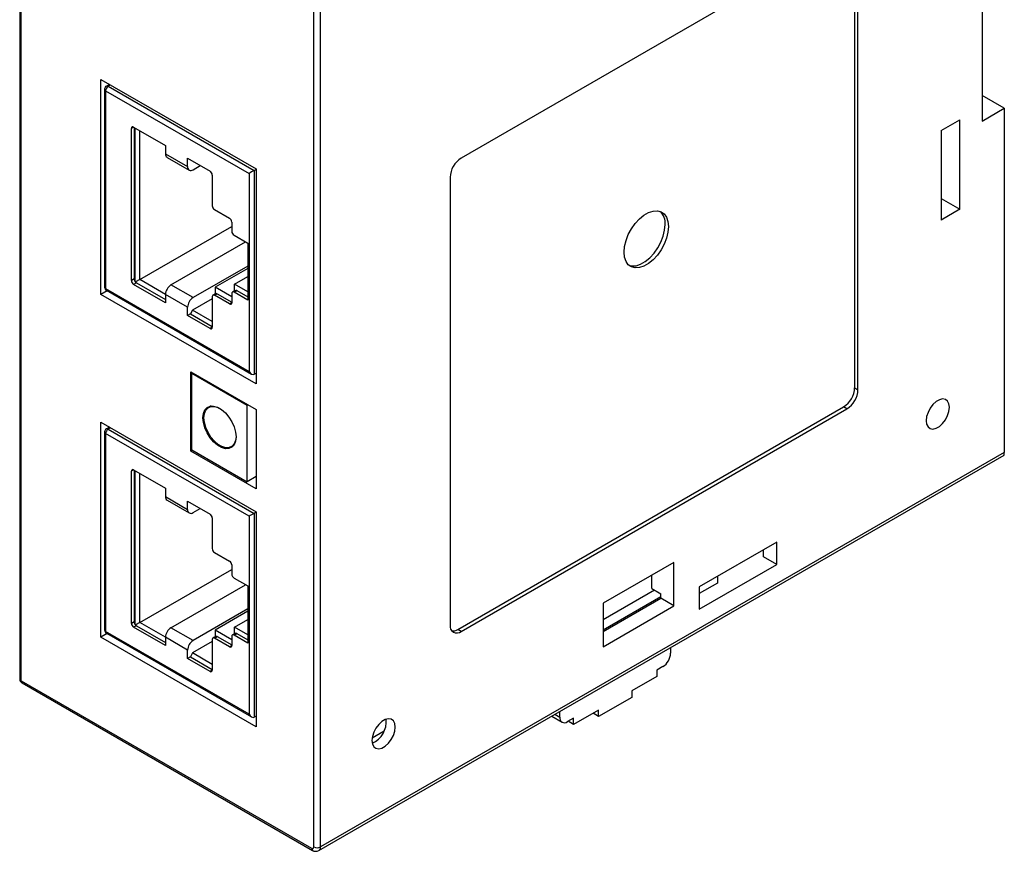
# Model space of a CAD drawing. Header units: millimetres. Extents: x 0 to 559, y 0 to 432.
# Tile 3 of 5: x 343 to 406, y 251 to 304. Entities that reach past the tile are written whole.
import ezdxf

# ---------------------------------------------------------------- set-up
doc = ezdxf.new("R2010")
doc.units = ezdxf.units.MM
doc.header["$LTSCALE"] = 2

msp = doc.modelspace()

# ---------------------------------------------------------------- linework, layer by layer
for p, q in [((343.344, 334.661), (343.344, 261.662)), ((343.432, 261.54), (343.432, 334.538)), ((404.738, 326.003), (404.738, 297.261)), ((362.1, 250.926), (362.1, 323.762)), ((362.524, 250.926), (362.524, 323.762)), ((396.112, 309.102), (371.504, 294.896)), ((396.607, 280.237), (396.607, 308.816)), ((396.819, 280.115), (396.819, 308.693)), ((348.523, 286.2), (348.523, 299.918)), ((348.523, 299.918), (358.423, 294.203)), ((349.068, 299.603), (348.875, 299.492)), ((348.76, 299.293), (348.76, 286.661)), ((348.827, 299.199), (357.977, 293.917)), ((348.827, 299.199), (348.827, 286.567)), ((348.99, 299.481), (349.135, 299.564)), ((348.99, 299.481), (358.303, 294.105)), ((406.152, 298.078), (404.738, 298.894)), ((404.738, 297.261), (406.152, 298.078)), ((406.152, 298.078), (406.152, 276.113)), ((402.122, 296.649), (403.324, 297.343)), ((403.324, 291.627), (403.324, 297.343)), ((350.609, 296.876), (350.468, 296.794)), ((350.468, 287.078), (350.468, 296.794)), ((350.609, 296.876), (352.639, 295.705)), ((350.645, 296.856), (350.645, 287.18)), ((350.715, 286.997), (350.715, 296.815)), ((350.998, 287.139), (350.998, 296.652)), ((402.122, 296.649), (402.122, 290.933)), ((352.639, 295.705), (352.639, 295.174)), ((352.639, 295.174), (354.053, 294.357)), ((352.742, 294.945), (354.156, 294.129)), ((354.053, 294.888), (355.488, 294.06)), ((354.053, 294.357), (354.053, 294.888)), ((354.406, 294.153), (354.866, 294.419)), ((358.303, 294.105), (358.423, 294.174)), ((358.303, 294.105), (358.303, 281.097)), ((358.423, 294.203), (358.423, 280.485)), ((355.63, 293.815), (355.63, 291.855)), ((357.977, 293.917), (357.977, 281.285)), ((370.797, 293.672), (370.797, 265.093)), ((402.122, 292.321), (403.324, 291.627)), ((355.771, 291.61), (356.733, 291.055)), ((403.324, 291.627), (402.122, 290.933)), ((356.874, 290.81), (356.874, 290.222)), ((350.998, 287.139), (356.874, 290.531)), ((352.992, 286.804), (357.752, 289.552)), ((357.016, 289.977), (357.892, 289.471)), ((357.892, 289.471), (357.892, 285.829)), ((357.892, 288), (354.406, 285.988)), ((357.892, 287.854), (355.806, 286.649)), ((350.645, 287.18), (350.468, 287.078)), ((350.998, 287.139), (350.74, 286.99)), ((352.639, 286.192), (350.998, 287.139)), ((357.051, 286.845), (357.892, 287.331)), ((348.926, 286.432), (348.523, 286.2)), ((348.827, 286.567), (357.977, 281.285)), ((348.875, 286.462), (358.14, 281.113)), ((350.786, 286.935), (350.609, 286.833)), ((352.639, 285.661), (350.609, 286.833)), ((350.786, 286.935), (352.639, 285.865)), ((354.406, 285.988), (352.992, 286.804)), ((355.806, 286.649), (355.806, 286.227)), ((356.874, 286.033), (355.806, 286.649)), ((357.051, 286.423), (356.916, 286.345)), ((357.016, 286.335), (357.192, 286.437)), ((357.051, 286.423), (357.051, 286.845)), ((357.892, 286.36), (357.051, 286.845)), ((357.192, 286.437), (357.892, 286.033)), ((358.423, 280.485), (348.523, 286.2)), ((352.639, 286.192), (352.639, 285.661)), ((354.053, 285.375), (352.639, 286.192)), ((355.63, 285.918), (354.371, 285.192)), ((355.63, 286.057), (355.63, 284.098)), ((355.806, 286.227), (355.671, 286.149)), ((355.771, 286.139), (355.948, 286.241)), ((356.733, 285.584), (355.771, 286.139)), ((355.948, 286.241), (356.874, 285.706)), ((356.874, 286.254), (356.874, 285.666)), ((357.892, 285.829), (357.016, 286.335)), ((354.053, 284.845), (354.053, 285.375)), ((354.371, 285.192), (354.23, 284.947)), ((355.63, 284.465), (354.371, 285.192)), ((356.874, 285.666), (356.733, 285.584)), ((354.23, 284.947), (354.053, 284.845)), ((355.488, 284.016), (354.053, 284.845)), ((354.23, 284.947), (355.63, 284.139)), ((355.63, 284.098), (355.488, 284.016)), ((354.251, 276.198), (354.251, 281.26)), ((354.251, 281.26), (358.423, 278.852)), ((354.322, 281.179), (354.357, 281.199)), ((354.322, 276.279), (354.322, 281.179)), ((354.322, 281.179), (357.857, 279.137)), ((358.303, 281.097), (358.423, 281.167)), ((396.607, 280.237), (396.819, 280.115)), ((355.556, 279.075), (355.4, 278.985)), ((357.857, 279.137), (357.892, 279.158)), ((357.857, 274.238), (357.857, 279.137)), ((371.292, 264.807), (395.899, 279.012)), ((371.504, 264.684), (396.112, 278.89)), ((396.112, 278.89), (395.899, 279.012)), ((358.423, 278.852), (358.423, 273.789)), ((348.523, 264.316), (348.523, 278.034)), ((348.523, 278.034), (358.423, 272.319)), ((349.068, 277.72), (348.875, 277.609)), ((349.135, 277.681), (348.99, 277.597)), ((348.76, 277.41), (348.76, 264.778)), ((357.977, 272.034), (348.827, 277.316)), ((348.827, 277.316), (348.827, 264.684)), ((348.99, 277.597), (358.303, 272.221)), ((356.85, 276.473), (357.006, 276.563)), ((354.357, 276.259), (354.251, 276.198)), ((358.423, 273.789), (354.251, 276.198)), ((354.322, 276.279), (357.857, 274.238)), ((362.42, 250.697), (406.152, 275.943)), ((406.152, 276.113), (362.524, 250.926)), ((406.152, 275.943), (406.152, 276.113)), ((350.609, 274.993), (350.468, 274.911)), ((350.468, 265.194), (350.468, 274.911)), ((350.609, 274.993), (352.639, 273.821)), ((350.645, 274.972), (350.645, 265.296)), ((350.715, 265.114), (350.715, 274.932)), ((350.998, 265.256), (350.998, 274.768)), ((358.423, 274.565), (357.857, 274.238)), ((352.639, 273.821), (352.639, 273.291)), ((352.639, 273.291), (354.053, 272.474)), ((352.742, 273.062), (354.156, 272.245)), ((354.053, 273.005), (355.488, 272.176)), ((354.053, 272.474), (354.053, 273.005)), ((354.406, 272.27), (354.866, 272.535)), ((357.977, 272.034), (357.977, 259.402)), ((358.423, 272.291), (358.303, 272.221)), ((358.303, 272.221), (358.303, 259.214)), ((358.423, 272.319), (358.423, 258.602)), ((355.63, 271.931), (355.63, 269.972)), ((391.643, 270.39), (386.693, 267.533)), ((391.643, 268.961), (391.643, 270.39)), ((355.771, 269.727), (356.733, 269.171)), ((390.794, 269.451), (390.794, 269.9)), ((391.643, 268.961), (390.794, 269.451)), ((356.874, 268.927), (356.874, 268.339)), ((385.081, 269.092), (380.555, 266.48)), ((385.081, 266.316), (385.081, 269.092)), ((386.693, 266.104), (391.643, 268.961)), ((350.998, 265.256), (356.874, 268.648)), ((383.666, 267.418), (383.666, 268.276)), ((387.856, 268.204), (387.856, 267.775)), ((352.992, 264.921), (357.752, 267.669)), ((357.016, 268.094), (357.892, 267.588)), ((357.892, 267.588), (357.892, 263.946)), ((387.856, 267.775), (386.693, 267.104)), ((383.843, 267.316), (380.555, 265.418)), ((383.666, 267.418), (384.232, 267.092)), ((384.232, 266.806), (384.232, 267.092)), ((386.693, 267.533), (386.693, 266.104)), ((380.555, 264.785), (384.232, 266.908)), ((380.555, 264.683), (384.232, 266.806)), ((380.555, 266.48), (380.555, 263.704)), ((380.555, 263.704), (385.081, 266.316)), ((385.081, 266.316), (384.232, 266.806)), ((357.892, 266.117), (354.406, 264.105)), ((357.892, 265.97), (355.806, 264.766)), ((350.645, 265.296), (350.468, 265.194)), ((350.998, 265.256), (350.74, 265.107)), ((352.639, 264.309), (350.998, 265.256)), ((357.051, 264.962), (357.892, 265.448)), ((348.926, 264.549), (348.523, 264.316)), ((357.977, 259.402), (348.827, 264.684)), ((348.875, 264.579), (358.14, 259.23)), ((350.786, 265.051), (350.609, 264.949)), ((352.639, 263.778), (350.609, 264.949)), ((350.786, 265.051), (352.639, 263.982)), ((354.406, 264.105), (352.992, 264.921)), ((355.806, 264.766), (355.806, 264.344)), ((356.874, 264.15), (355.806, 264.766)), ((357.051, 264.54), (356.916, 264.462)), ((357.016, 264.452), (357.192, 264.554)), ((357.892, 263.946), (357.016, 264.452)), ((357.051, 264.54), (357.051, 264.962)), ((357.892, 264.476), (357.051, 264.962)), ((357.192, 264.554), (357.892, 264.15)), ((371.504, 264.684), (371.292, 264.807)), ((358.423, 258.602), (348.523, 264.316)), ((352.639, 264.309), (352.639, 263.778)), ((354.053, 263.492), (352.639, 264.309)), ((355.63, 264.035), (354.371, 263.308)), ((355.63, 264.174), (355.63, 262.214)), ((355.806, 264.344), (355.671, 264.266)), ((355.771, 264.256), (355.948, 264.358)), ((356.733, 263.701), (355.771, 264.256)), ((355.948, 264.358), (356.874, 263.823)), ((356.874, 264.37), (356.874, 263.782)), ((354.053, 262.961), (354.053, 263.492)), ((354.371, 263.308), (354.23, 263.064)), ((355.63, 262.582), (354.371, 263.308)), ((356.874, 263.782), (356.733, 263.701)), ((384.869, 263.657), (384.869, 263.295)), ((354.23, 263.064), (354.053, 262.961)), ((355.488, 262.133), (354.053, 262.961)), ((354.23, 263.064), (355.63, 262.255)), ((355.63, 262.214), (355.488, 262.133)), ((384.374, 262.437), (383.985, 262.213)), ((383.985, 262.213), (383.985, 261.805)), ((343.432, 261.54), (361.958, 250.845)), ((343.494, 261.402), (362.02, 250.707)), ((383.985, 261.805), (382.394, 260.886)), ((382.394, 260.886), (382.394, 260.478)), ((382.394, 260.478), (380.272, 259.253)), ((377.797, 259.213), (377.797, 259.574)), ((380.272, 259.662), (378.681, 258.743)), ((380.272, 259.253), (379.919, 259.457)), ((380.272, 259.253), (380.272, 259.662)), ((358.423, 259.283), (358.303, 259.214)), ((377.279, 259.275), (377.942, 258.892)), ((377.484, 259.394), (377.797, 259.213)), ((378.681, 259.151), (378.292, 258.927)), ((378.681, 258.743), (378.328, 258.947)), ((378.681, 258.743), (378.681, 259.151)), ((365.826, 257.895), (366.598, 258.341))]:
    msp.add_line(p, q)
at = {"flags": 128}
for points in [[(348.791, 299.408), (348.762, 299.324), (348.761, 299.293)], [(384.727, 290.527), (384.696, 290.169), (384.605, 289.792), (384.457, 289.411), (384.259, 289.043), (384.02, 288.704), (383.75, 288.409), (383.461, 288.171), (383.165, 288.001), (382.876, 287.905), (382.606, 287.888), (382.367, 287.95), (382.169, 288.09), (382.021, 288.3), (381.93, 288.572), (381.899, 288.894), (381.93, 289.251), (382.021, 289.629), (382.169, 290.01), (382.367, 290.377), (382.606, 290.716), (382.876, 291.011), (383.165, 291.249), (383.461, 291.42), (383.75, 291.516), (384.02, 291.533), (384.259, 291.47), (384.457, 291.33), (384.605, 291.12), (384.696, 290.848), (384.727, 290.527)], [(382.213, 288.049), (382.394, 288.01), (382.664, 288.027), (382.953, 288.123), (383.249, 288.294), (383.538, 288.532), (383.808, 288.826), (384.047, 289.165), (384.245, 289.533), (384.393, 289.914), (384.484, 290.292), (384.515, 290.649)], [(401.167, 278.134), (401.197, 277.91), (401.285, 277.739), (401.424, 277.634), (401.601, 277.605), (401.804, 277.653), (402.015, 277.775), (402.218, 277.961), (402.396, 278.195), (402.534, 278.46), (402.622, 278.732), (402.652, 278.991), (402.622, 279.215), (402.534, 279.387), (402.396, 279.491), (402.218, 279.521), (402.015, 279.472), (401.804, 279.35), (401.601, 279.164), (401.424, 278.93), (401.285, 278.666), (401.197, 278.393), (401.167, 278.134)], [(357.15, 277.096), (357.119, 276.821), (357.028, 276.597), (356.883, 276.438), (356.692, 276.353), (356.465, 276.346), (356.217, 276.419), (355.961, 276.566), (355.713, 276.78), (355.487, 277.048), (355.295, 277.354), (355.15, 277.681), (355.059, 278.01), (355.029, 278.321), (355.059, 278.596), (355.15, 278.82), (355.295, 278.979), (355.487, 279.064), (355.713, 279.071), (355.961, 278.998), (356.217, 278.85), (356.465, 278.636), (356.692, 278.369), (356.883, 278.062), (357.028, 277.735), (357.119, 277.407), (357.15, 277.096)], [(357.15, 277.137), (357.12, 276.871), (357.033, 276.654), (356.892, 276.501), (356.707, 276.418), (356.488, 276.412), (356.248, 276.482), (356.001, 276.625), (355.761, 276.832), (355.542, 277.091), (355.357, 277.387), (355.217, 277.703), (355.129, 278.02), (355.099, 278.321), (355.129, 278.587), (355.217, 278.803), (355.357, 278.957), (355.542, 279.039), (355.761, 279.046), (356.001, 278.975), (356.107, 278.923)], [(348.791, 277.525), (348.762, 277.441), (348.761, 277.41)], [(343.384, 261.512), (343.459, 261.426), (343.495, 261.403)], [(365.812, 257.724), (365.842, 257.5), (365.93, 257.328), (366.068, 257.224), (366.246, 257.194), (366.449, 257.243), (366.66, 257.365), (366.863, 257.551), (367.041, 257.785), (367.179, 258.049), (367.267, 258.322), (367.297, 258.581), (367.267, 258.805), (367.179, 258.977), (367.041, 259.081), (366.863, 259.11), (366.66, 259.062), (366.449, 258.94), (366.246, 258.754), (366.068, 258.52), (365.93, 258.255), (365.842, 257.983), (365.812, 257.724)], [(361.958, 250.845), (362.012, 250.825), (362.058, 250.835), (362.089, 250.869), (362.1, 250.926)]]:
    msp.add_lwpolyline(points, dxfattribs=at)
for centre, radius, start, end in [((348.873, 299.303), 0.113, 184.99106, 246.30572), ((348.955, 299.327), 0.183, 115.80888, 153.77001), ((349.18, 299.183), 0.353, 122.60548, 177.39452), ((348.923, 299.387), 0.116, 54.38326, 114.2975), ((350.554, 296.808), 0.0873, 50.79671, 189.21404), ((352.876, 295.144), 0.24, 172.74417, 235.94365), ((372.332, 293.602), 1.537, 122.60548, 177.39452), ((354.268, 294.322), 0.218, 170.78596, 309.20329), ((355.323, 293.801), 0.307, 2.60548, 57.39452), ((355.937, 291.869), 0.307, 182.60548, 237.39452), ((383.474, 290.743), 1.045, 354.85512, 45.91281), ((356.567, 290.796), 0.307, 2.60548, 57.39452), ((357.181, 290.236), 0.307, 182.60548, 237.39452), ((350.775, 287.092), 0.307, 182.60548, 237.39452), ((350.951, 287.194), 0.307, 182.63929, 219.77207), ((348.961, 286.645), 0.201, 175.3427, 244.747), ((348.875, 286.673), 0.116, 185.6948, 245.62534), ((348.937, 286.553), 0.11, 172.74417, 235.94365), ((353.406, 286.157), 0.768, 122.60548, 177.39452), ((354.82, 285.341), 0.768, 122.60548, 177.39452), ((355.716, 286.071), 0.0873, 50.79671, 189.21404), ((356.96, 286.268), 0.0873, 50.79671, 189.21404), ((356.788, 285.652), 0.0873, 230.79671, 9.21404), ((355.543, 284.084), 0.0873, 230.79671, 9.21404), ((395.071, 280.307), 1.537, 302.60548, 357.39452), ((395.283, 280.184), 1.537, 302.60548, 357.39452), ((348.923, 277.503), 0.116, 54.38326, 114.2975), ((348.875, 277.421), 0.116, 185.71832, 245.62329), ((348.955, 277.444), 0.183, 115.80888, 153.77001), ((349.18, 277.3), 0.353, 122.60548, 177.39452), ((350.554, 274.925), 0.0873, 50.79671, 189.21404), ((352.876, 273.26), 0.24, 172.74417, 235.94365), ((354.268, 272.439), 0.218, 170.78596, 309.20329), ((355.323, 271.917), 0.307, 2.60548, 57.39452), ((355.937, 269.986), 0.307, 182.60548, 237.39452), ((356.567, 268.913), 0.307, 2.60548, 57.39452), ((357.181, 268.353), 0.307, 182.60548, 237.39452), ((350.775, 265.208), 0.307, 182.60548, 237.39452), ((350.951, 265.311), 0.307, 182.63929, 219.77207), ((371.228, 265.023), 0.437, 170.78596, 309.20329), ((348.961, 264.761), 0.201, 175.33732, 244.746), ((348.875, 264.789), 0.116, 185.6948, 245.62534), ((348.937, 264.67), 0.11, 172.74417, 235.94365), ((353.406, 264.274), 0.768, 122.60548, 177.39452), ((356.96, 264.384), 0.0873, 50.79671, 189.21404), ((370.973, 265.299), 0.587, 263.81035, 302.9622), ((354.82, 263.457), 0.768, 122.60548, 177.39452), ((355.716, 264.188), 0.0873, 50.79671, 189.21404), ((356.788, 263.768), 0.0873, 230.79671, 9.21404), ((383.794, 263.344), 1.076, 302.60548, 357.39452), ((355.543, 262.2), 0.0873, 230.79671, 9.21404), ((343.584, 261.645), 0.24, 175.99527, 213.7691), ((343.494, 261.677), 0.151, 185.6948, 245.62534), ((343.579, 261.523), 0.148, 173.70115, 234.98667), ((365.238, 258.913), 1.486, 293.46255, 6.54283), ((378.099, 259.164), 0.306, 170.78596, 309.20329), ((362.108, 250.83), 0.151, 174.38017, 234.29562), ((362.229, 251.055), 0.405, 239.01465, 298.14906), ((362.312, 251.336), 0.461, 242.60967, 297.39033), ((362.286, 250.896), 0.24, 303.83303, 7.27821)]:
    msp.add_arc(centre, radius, start, end)
for centre, major_axis, ratio, start_param, end_param in [((358.14, 294.011), (0.23, 0.133), 0.00007, 0.785358, 2.356154), ((350.857, 287.139), (0.283, 0), 0.577382, 4.18879, 4.288358), ((350.927, 287.18), (0.141, 0.245), 0.577335, 2.717602, 3.141633), ((357.051, 286.192), (0.141, 0.245), 0.577335, 0.000041, 0.785439), ((355.806, 285.996), (0.141, 0.245), 0.577335, 0.000041, 0.785439), ((358.14, 281.379), (-0.163, 0.282), 0.577335, 1.570756, 3.141552), ((358.14, 272.127), (0.23, 0.133), 0.00007, 0.785358, 2.356154), ((350.857, 265.256), (0.283, 0), 0.577382, 4.18879, 4.288358), ((350.927, 265.296), (0.141, 0.245), 0.577335, 2.717602, 3.141633), ((357.051, 264.309), (0.141, 0.245), 0.577335, 0.000041, 0.785439), ((355.806, 264.113), (0.141, 0.245), 0.577335, 0.000041, 0.785439), ((358.14, 259.496), (-0.163, 0.282), 0.577335, 1.570756, 3.141552)]:
    msp.add_ellipse(centre, major_axis=major_axis, ratio=ratio, start_param=start_param, end_param=end_param)

doc.saveas('drawing.dxf')
